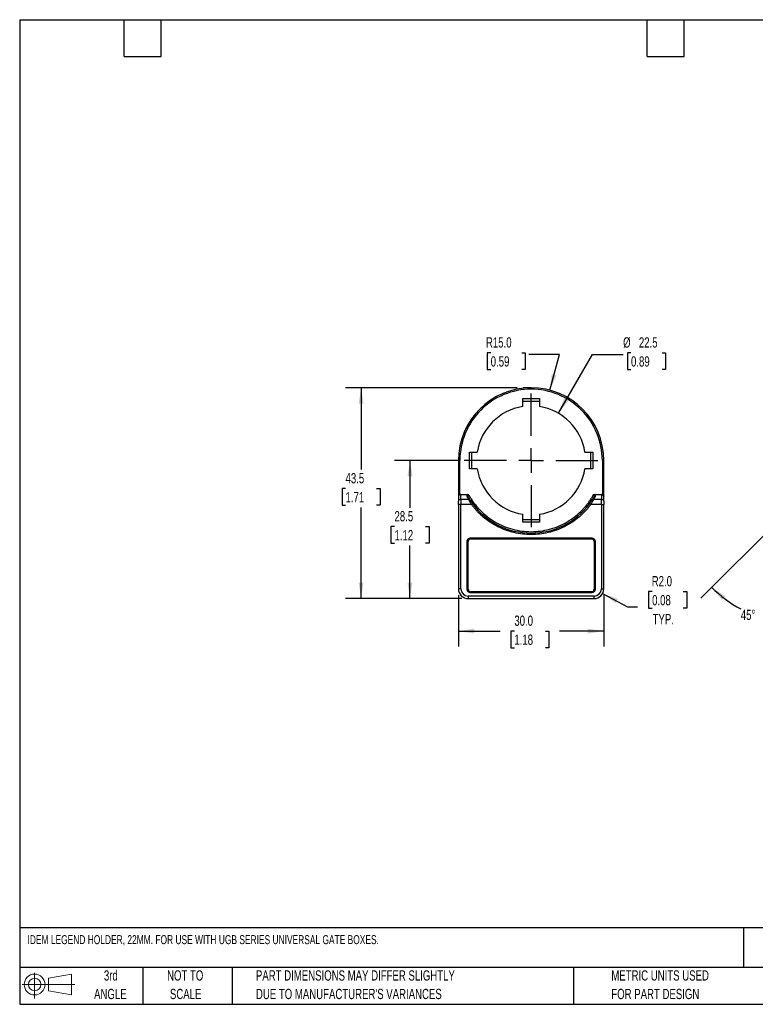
# Model space of a CAD drawing. Header units: millimetres. Extents: x 6 to 273, y 6 to 210.
# Tile 1 of 2: x 6 to 158, y 6 to 210. Entities that reach past the tile are written whole.
import ezdxf

# ---------------------------------------------------------------- set-up
doc = ezdxf.new("R2010")
doc.units = ezdxf.units.MM
doc.linetypes.add('CENTERX2', pattern=[20.32, 12.7, -2.54, 2.54, -2.54])
doc.layers.add('CENTER', color=40, linetype='CENTERX2')
doc.layers.add('DIMENSIONS', color=140, linetype='Continuous', lineweight=25)
doc.layers.add('TEXT', color=140, linetype='Continuous', lineweight=25)
doc.styles.add('SLDTEXTSTYLE0', font='TXT', dxfattribs={"width": 0.7})
doc.dimstyles.new('SLDDIMSTYLE0', dxfattribs={"dimtxt": 2.158008, "dimasz": 3.302, "dimexe": 0, "dimexo": 0.0625, "dimgap": 0.539502, "dimtad": 0, "dimtih": 1, "dimtoh": 1, "dimrnd": 1e-09, "dimzin": 12, "dimdsep": 46, "dimtxsty": 'SLDTEXTSTYLE0', "dimsah": 1, "dimcen": 0.09, "dimadec": 0, "dimazin": 3, "dimtfac": 1, "dimtofl": 0, "dimtmove": 0, "dimatfit": 3, "dimfxl": 1, "dimfrac": 2, "dimtolj": 1, "dimtzin": 12, "dimarcsym": 0})
doc.dimstyles.new('SLDDIMSTYLE1', dxfattribs={"dimtxt": 2.158008, "dimasz": 3.302, "dimexe": 0, "dimexo": 0.0625, "dimgap": 0.539502, "dimtad": 0, "dimtih": 1, "dimtoh": 1, "dimrnd": 1e-09, "dimzin": 12, "dimdsep": 46, "dimtxsty": 'SLDTEXTSTYLE0', "dimsah": 1, "dimcen": 0, "dimadec": 0, "dimazin": 3, "dimtfac": 1, "dimtofl": 0, "dimtmove": 0, "dimatfit": 3, "dimfxl": 1, "dimfrac": 2, "dimtolj": 1, "dimtzin": 12, "dimarcsym": 0})
doc.dimstyles.new('SLDDIMSTYLE2', dxfattribs={"dimtxt": 2.158008, "dimasz": 3.302, "dimexe": 0, "dimexo": 0.0625, "dimgap": 0.539502, "dimtad": 0, "dimtih": 1, "dimtoh": 1, "dimrnd": 1e-09, "dimzin": 4, "dimdsep": 46, "dimtxsty": 'SLDTEXTSTYLE0', "dimsah": 1, "dimcen": 0, "dimadec": 0, "dimazin": 1, "dimtfac": 1, "dimtofl": 0, "dimtmove": 0, "dimatfit": 3, "dimfxl": 1, "dimfrac": 2, "dimtolj": 1, "dimtzin": 12, "dimarcsym": 0})
doc.dimstyles.new('SLDDIMSTYLE3', dxfattribs={"dimtxt": 2.158008, "dimasz": 3.302, "dimexe": 0, "dimexo": 0.0625, "dimgap": 0.539502, "dimtad": 0, "dimtih": 1, "dimtoh": 1, "dimrnd": 1e-09, "dimzin": 4, "dimdsep": 46, "dimtxsty": 'SLDTEXTSTYLE0', "dimsah": 1, "dimcen": 0.09, "dimadec": 0, "dimazin": 1, "dimtfac": 1, "dimtofl": 0, "dimtmove": 0, "dimatfit": 3, "dimfxl": 1, "dimfrac": 2, "dimtolj": 1, "dimtzin": 12, "dimarcsym": 0})
doc.dimstyles.new('SLDDIMSTYLE4', dxfattribs={"dimtxt": 2.158008, "dimasz": 3.302, "dimexe": 0, "dimexo": 0.0625, "dimgap": 0.539502, "dimtad": 0, "dimtih": 1, "dimtoh": 1, "dimrnd": 1e-09, "dimzin": 4, "dimdsep": 46, "dimtxsty": 'SLDTEXTSTYLE0', "dimsah": 1, "dimcen": 0, "dimadec": 0, "dimazin": 1, "dimtfac": 1, "dimtofl": 0, "dimtmove": 0, "dimatfit": 3, "dimfxl": 1, "dimfrac": 2, "dimtolj": 1, "dimtzin": 12, "dimarcsym": 0})
doc.dimstyles.new('SLDDIMSTYLE7', dxfattribs={"dimtxt": 2.158008, "dimasz": 3.302, "dimexe": 0, "dimexo": 0.0625, "dimgap": 0.539502, "dimtad": 0, "dimtih": 1, "dimtoh": 1, "dimdec": 4, "dimzin": 12, "dimdsep": 46, "dimtxsty": 'SLDTEXTSTYLE0', "dimsah": 1, "dimcen": 0.09, "dimadec": 0, "dimazin": 3, "dimtfac": 1, "dimtdec": 0, "dimtofl": 0, "dimtmove": 0, "dimatfit": 3, "dimfxl": 1, "dimfrac": 2, "dimtolj": 1, "dimtzin": 12, "dimarcsym": 0})

# ---------------------------------------------------------------- blocks, each defined once
blk = doc.blocks.new('Block11')
at = {"color": 7, "linetype": 'Continuous', "lineweight": 18}
for p, q in [((2.59, 5.31), (2.59, 0)), ((5.48, 4.17), (10.18, 5.03)), ((5.48, 1.6), (5.48, 4.17)), ((10.18, 5.03), (10.18, 0.73)), ((0, 2.88), (10.87, 2.88)), ((5.48, 1.6), (10.18, 0.73))]:
    blk.add_line(p, q, dxfattribs=at)
for radius in [2.15, 1.29]:
    blk.add_circle((2.59, 2.88), radius, dxfattribs=at)
blk = doc.blocks.new('Block12')
at = {"color": 7, "linetype": 'Continuous'}
blk.add_blockref('Block11', (0, 0), dxfattribs=at)
blk = doc.blocks.new('_D')
at = {"layer": 'DIMENSIONS', "transparency": 16777216}
for p, q in [((109.02, 133.59), (73.64, 133.59)), ((76.82, 133.59), (76.82, 116.69)), ((73.61, 112.77), (72.89, 112.77)), ((72.89, 112.77), (72.89, 109.34)), ((80.03, 112.77), (80.75, 112.77)), ((80.75, 112.77), (80.75, 109.34)), ((72.89, 109.34), (73.61, 109.34)), ((76.82, 90.09), (76.82, 108.86)), ((80.75, 109.34), (80.03, 109.34)), ((97.65, 90.09), (73.64, 90.09))]:
    blk.add_line(p, q, dxfattribs=at)
for points in [[(76.82, 133.59), (76.31, 130.29), (77.33, 130.29)], [(76.82, 90.09), (77.33, 93.39), (76.31, 93.39)]]:
    blk.add_solid(points, dxfattribs=at)
at = {"layer": 'DIMENSIONS', "transparency": 16777216, "char_height": 2.117, "attachment_point": 1, "style": 'SLDTEXTSTYLE0'}
for s, insert in [('43.5', (73.61, 115.99)), ('1.71', (73.61, 112.07))]:
    blk.add_mtext(s, dxfattribs=dict(at, insert=insert))
blk = doc.blocks.new('_D_1')
at = {"layer": 'DIMENSIONS', "transparency": 16777216}
for p, q in [((117.55, 128.33), (124.56, 140.48)), ((124.56, 140.48), (130.91, 140.48)), ((132.54, 140.78), (131.82, 140.78)), ((131.82, 140.78), (131.82, 137.35)), ((138.95, 140.78), (139.68, 140.78)), ((139.68, 140.78), (139.68, 137.35)), ((131.82, 137.35), (132.54, 137.35)), ((139.68, 137.35), (138.95, 137.35))]:
    blk.add_line(p, q, dxfattribs=at)
blk.add_solid([(117.55, 128.33), (119.64, 130.94), (118.76, 131.45)], dxfattribs=at)
at = {"layer": 'DIMENSIONS', "transparency": 16777216, "char_height": 2.117, "attachment_point": 1, "style": 'SLDTEXTSTYLE0'}
for s, insert in [('%%c', (130.91, 144)), ('22.5', (134.17, 144)), ('0.89', (132.54, 140.08))]:
    blk.add_mtext(s, dxfattribs=dict(at, insert=insert))
blk = doc.blocks.new('_D_2')
at = {"layer": 'DIMENSIONS', "transparency": 16777216}
for p, q in [((103.58, 140.78), (102.85, 140.78)), ((102.85, 140.78), (102.85, 137.35)), ((109.99, 140.78), (110.71, 140.78)), ((110.71, 140.78), (110.71, 137.35)), ((117.79, 140.48), (111.44, 140.48)), ((115.81, 133.08), (117.79, 140.48)), ((102.85, 137.35), (103.58, 137.35)), ((110.71, 137.35), (109.99, 137.35))]:
    blk.add_line(p, q, dxfattribs=at)
blk.add_solid([(115.81, 133.08), (117.15, 136.14), (116.17, 136.4)], dxfattribs=at)
at = {"layer": 'DIMENSIONS', "transparency": 16777216, "char_height": 2.117, "attachment_point": 1, "style": 'SLDTEXTSTYLE0'}
for s, insert in [('R15.0', (102.6, 144)), ('0.59', (103.58, 140.08))]:
    blk.add_mtext(s, dxfattribs=dict(at, insert=insert))
blk = doc.blocks.new('_D_3')
at = {"layer": 'DIMENSIONS', "transparency": 16777216}
for p, q in [((96.92, 90.82), (96.92, 80.19)), ((126.92, 90.82), (126.92, 80.19)), ((96.92, 83.36), (105.54, 83.36)), ((108.46, 83.36), (107.74, 83.36)), ((107.74, 83.36), (107.74, 79.94)), ((114.88, 83.36), (115.6, 83.36)), ((115.6, 83.36), (115.6, 79.94)), ((126.92, 83.36), (117.8, 83.36)), ((107.74, 79.94), (108.46, 79.94)), ((115.6, 79.94), (114.88, 79.94))]:
    blk.add_line(p, q, dxfattribs=at)
for points in [[(96.92, 83.36), (100.23, 82.86), (100.23, 83.87)], [(126.92, 83.36), (123.62, 83.87), (123.62, 82.86)]]:
    blk.add_solid(points, dxfattribs=at)
at = {"layer": 'DIMENSIONS', "transparency": 16777216, "char_height": 2.117, "attachment_point": 1, "style": 'SLDTEXTSTYLE0'}
for s, insert in [('30.0', (108.46, 86.58)), ('1.18', (108.46, 82.66))]:
    blk.add_mtext(s, dxfattribs=dict(at, insert=insert))
blk = doc.blocks.new('_D_4')
at = {"layer": 'DIMENSIONS', "transparency": 16777216}
for p, q in [((136.9, 91.51), (136.18, 91.51)), ((136.18, 91.51), (136.18, 88.08)), ((143.32, 91.51), (144.04, 91.51)), ((144.04, 91.51), (144.04, 88.08)), ((126.69, 91.15), (131.84, 88.38)), ((131.84, 88.38), (133.87, 88.38)), ((136.18, 88.08), (136.9, 88.08)), ((144.04, 88.08), (143.32, 88.08))]:
    blk.add_line(p, q, dxfattribs=at)
blk.add_solid([(126.69, 91.15), (129.36, 89.14), (129.84, 90.03)], dxfattribs=at)
at = {"layer": 'DIMENSIONS', "transparency": 16777216, "char_height": 2.117, "attachment_point": 1, "style": 'SLDTEXTSTYLE0'}
for s, insert in [('R2.0', (136.82, 94.73)), ('0.08', (136.9, 90.81)), ('TYP.', (137.01, 86.9))]:
    blk.add_mtext(s, dxfattribs=dict(at, insert=insert))
blk = doc.blocks.new('_D_5')
at = {"layer": 'DIMENSIONS', "transparency": 16777216}
for p, q in [((96.86, 118.59), (83.75, 118.59)), ((86.92, 118.59), (86.92, 108.84)), ((83.72, 104.93), (82.99, 104.93)), ((82.99, 104.93), (82.99, 101.5)), ((90.13, 104.93), (90.85, 104.93)), ((90.85, 104.93), (90.85, 101.5)), ((82.99, 101.5), (83.72, 101.5)), ((86.92, 90.09), (86.92, 101.02)), ((90.85, 101.5), (90.13, 101.5)), ((97.65, 90.09), (83.75, 90.09))]:
    blk.add_line(p, q, dxfattribs=at)
for points in [[(86.92, 118.59), (86.41, 115.29), (87.43, 115.29)], [(86.92, 90.09), (87.43, 93.39), (86.41, 93.39)]]:
    blk.add_solid(points, dxfattribs=at)
at = {"layer": 'DIMENSIONS', "transparency": 16777216, "char_height": 2.117, "attachment_point": 1, "style": 'SLDTEXTSTYLE0'}
for s, insert in [('28.5', (83.72, 108.14)), ('1.12', (83.72, 104.23))]:
    blk.add_mtext(s, dxfattribs=dict(at, insert=insert))
blk = doc.blocks.new('SW_CENTERMARKSYMBOL_0')
at = {"layer": 'CENTER', "color": 0}
for p, q in [((0, 5.08), (0, 13.79)), ((0, 0), (0, 2.54)), ((-5.08, 0), (-13.79, 0)), ((0, 0), (-2.54, 0)), ((0, 0), (0, -2.54)), ((0, 0), (2.54, 0)), ((5.08, 0), (13.79, 0)), ((0, -5.08), (0, -13.79))]:
    blk.add_line(p, q, dxfattribs=at)
blk = doc.blocks.new('_D_8')
at = {"layer": 'DIMENSIONS', "transparency": 16777216}
for p, q in [((166.44, 109.63), (146.95, 90.14)), ((166.9, 90.82), (166.9, 81.87))]:
    blk.add_line(p, q, dxfattribs=at)
for start, end in [(225, 242.1807), (254.7952, 270)]:
    blk.add_arc((166.9, 110.09), 25.04, start, end, dxfattribs=at)
for points in [[(149.19, 92.38), (151.34, 89.82), (152.01, 90.59)], [(166.9, 85.05), (163.64, 85.77), (163.57, 84.76)]]:
    blk.add_solid(points, dxfattribs=at)
at = {"layer": 'DIMENSIONS', "transparency": 16777216, "insert": (155.21, 87.78), "char_height": 2.117, "attachment_point": 1, "style": 'SLDTEXTSTYLE0'}
blk.add_mtext('45°', dxfattribs=at)

msp = doc.modelspace()

# ---------------------------------------------------------------- linework, layer by layer
for p, q in [((110.22394, 131.34049), (113.62394, 131.34049)), ((110.22394, 129.7113), (110.22394, 131.34049)), ((110.22394, 130.84049), (113.62394, 130.84049)), ((113.62394, 131.34049), (113.62394, 129.7113)), ((99.17394, 120.29049), (100.80313, 120.29049)), ((99.17394, 116.89049), (99.17394, 120.29049)), ((99.67394, 116.89049), (99.67394, 120.29049)), ((123.04476, 120.29049), (124.67394, 120.29049)), ((124.17394, 120.29049), (124.17394, 116.89049)), ((124.67394, 120.29049), (124.67394, 116.89049)), ((97.22394, 118.59049), (96.92394, 118.59049)), ((96.92394, 118.59049), (96.92394, 111.18338)), ((97.22394, 111.53145), (97.22394, 118.59049)), ((126.62394, 118.59049), (126.62394, 111.53145)), ((126.62394, 118.59049), (126.92394, 118.59049)), ((126.92394, 111.18338), (126.92394, 118.59049)), ((100.80313, 116.89049), (99.17394, 116.89049)), ((124.67394, 116.89049), (123.04476, 116.89049)), ((96.92394, 111.18338), (96.92394, 110.17627)), ((97.42394, 110.52982), (97.42394, 111.59049)), ((97.42394, 111.59049), (98.75719, 111.59049)), ((97.42394, 110.52982), (97.42394, 109.46916)), ((99.0534, 110.52982), (97.42394, 110.52982)), ((126.42394, 110.52982), (124.79449, 110.52982)), ((125.0907, 111.59049), (126.42394, 111.59049)), ((126.42394, 111.59049), (126.42394, 110.52982)), ((126.42394, 109.46916), (126.42394, 110.52982)), ((126.92394, 110.17627), (126.92394, 111.18338)), ((96.92394, 109.46916), (96.92394, 92.09049)), ((97.42394, 109.46916), (96.92394, 109.46916)), ((97.42394, 92.09049), (97.42394, 109.46916)), ((99.64015, 109.46916), (97.42394, 109.46916)), ((99.88101, 109.64801), (99.64015, 109.46916)), ((124.20773, 109.46916), (123.96687, 109.64801)), ((126.42394, 109.46916), (124.20773, 109.46916)), ((126.42394, 109.46916), (126.42394, 92.09049)), ((126.42394, 109.46916), (126.92394, 109.46916)), ((126.92394, 92.09049), (126.92394, 109.46916)), ((110.22394, 105.84049), (110.22394, 107.46967)), ((113.62394, 106.34049), (110.22394, 106.34049)), ((113.62394, 105.84049), (110.22394, 105.84049)), ((113.62394, 107.46967), (113.62394, 105.84049)), ((98.72394, 91.99049), (98.72394, 101.89049)), ((98.72394, 101.89049), (98.92394, 101.89049)), ((98.92394, 91.99049), (98.92394, 101.89049)), ((99.42394, 102.59049), (124.42394, 102.59049)), ((99.42394, 102.39049), (99.42394, 102.59049)), ((99.42394, 102.39049), (124.42394, 102.39049)), ((124.42394, 102.59049), (124.42394, 102.39049)), ((124.92394, 101.89049), (124.92394, 91.99049)), ((125.12394, 101.89049), (124.92394, 101.89049)), ((125.12394, 101.89049), (125.12394, 91.99049)), ((97.42394, 92.09049), (96.92394, 92.09049)), ((98.72394, 91.99049), (98.92394, 91.99049)), ((99.42394, 91.29049), (99.42394, 91.49049)), ((124.42394, 91.49049), (99.42394, 91.49049)), ((124.42394, 91.29049), (124.42394, 91.49049)), ((125.12394, 91.99049), (124.92394, 91.99049)), ((126.42394, 92.09049), (126.92394, 92.09049)), ((124.92394, 90.59049), (98.92394, 90.59049)), ((98.92394, 90.59049), (98.92394, 90.09049)), ((98.92394, 90.09049), (124.92394, 90.09049)), ((124.42394, 91.29049), (99.42394, 91.29049)), ((124.92394, 90.09049), (124.92394, 90.59049))]:
    msp.add_line(p, q)
for centre, radius, start, end in [((111.92394, 118.59049), 15, 0, 180), ((111.92394, 118.59049), 11.25, 98.6913226, 171.3086774), ((111.92394, 118.59049), 11.25, 8.6913226, 81.3086774), ((111.92394, 118.59049), 11.25, 188.6913226, 261.3086774), ((111.92394, 118.59049), 11.25, 278.6913226, 351.3086774), ((97.36144, 110.08788), 0.44634, 81.950533, 168.5782463), ((98.80639, 110.8773), 0.22007, 39.6342865, 113.9921321), ((99.14614, 110.33584), 0.21502, 42.0683296, 115.5530457), ((124.70174, 110.33584), 0.21502, 64.4469543, 137.9316704), ((125.04149, 110.8773), 0.22007, 66.0080135, 140.3649817), ((126.48644, 110.08788), 0.44634, 11.4217537, 98.049467), ((111.92394, 118.59049), 15, 216.5957076, 323.4042924), ((99.42394, 101.89049), 0.5, 90, 180), ((124.42394, 101.89049), 0.5, 0, 90), ((98.92394, 92.09049), 2, 180, 270), ((99.42394, 91.99049), 0.5, 180, 270), ((124.42394, 91.99049), 0.5, 270, 0), ((124.92394, 92.09049), 2, 270, 0)]:
    msp.add_arc(centre, radius, start, end)
for centre, start_param, end_param in [((97.42394, 110.88338), 0, 0.411516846), ((126.42394, 110.88338), 5.871668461, 6.283185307)]:
    msp.add_ellipse(centre, major_axis=(0, 0.70711), ratio=0.707106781, start_param=start_param, end_param=end_param)
for points, knots in [([(126.62394, 118.59049), (126.62394, 122.48906), (125.07512, 126.22825), (119.5617, 131.74166), (115.82251, 133.29049), (108.02537, 133.29049), (104.28618, 131.74166), (98.77277, 126.22825), (97.22394, 122.48906), (97.22394, 118.59049)], [0, 0, 0, 0, 0.25, 0.25, 0.5, 0.5, 0.75, 0.75, 1, 1, 1, 1]), ([(97.22394, 111.53145), (97.13997, 111.47962), (97.06166, 111.42592), (96.95283, 111.30751), (96.92394, 111.24517), (96.92394, 111.18338)], [0, 0, 0, 0, 0.5, 0.5, 1, 1, 1, 1]), ([(98.75719, 111.59049), (98.71403, 111.55742), (98.68227, 111.51665), (98.64345, 111.4307), (98.63566, 111.38562), (98.63645, 111.25001), (98.668, 111.16182), (98.71691, 111.07835)], [0, 0, 0, 0, 0.25, 0.25, 0.5, 0.5, 1, 1, 1, 1]), ([(98.75719, 111.59049), (98.77572, 111.58973), (98.81299, 111.58822), (98.86844, 111.57589), (98.92886, 111.55434), (98.99593, 111.51828), (99.04124, 111.48446), (99.06568, 111.46622)], [0, 0, 0, 0, 0.163824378, 0.329522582, 0.500200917, 0.73033742, 1, 1, 1, 1]), ([(99.06568, 111.46622), (99.00851, 111.48579), (98.95451, 111.48973), (98.88058, 111.45119), (98.86198, 111.40956), (98.85783, 111.31024), (98.87052, 111.25266), (98.91239, 111.13579), (98.94124, 111.07688), (98.97587, 111.01768)], [0, 0, 0, 0, 0.25, 0.25, 0.5, 0.5, 0.75, 0.75, 1, 1, 1, 1]), ([(99.64015, 109.46916), (99.61508, 109.51163), (99.56632, 109.5942), (99.49681, 109.71456), (99.43266, 109.82709), (99.37393, 109.93145), (99.30141, 110.06212), (99.21848, 110.21512), (99.12883, 110.38404), (99.07809, 110.4821), (99.0534, 110.52982)], [0, 0, 0, 0, 0.112264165, 0.218291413, 0.318094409, 0.411688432, 0.499092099, 0.674878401, 0.84175438, 1, 1, 1, 1]), ([(99.06568, 111.46622), (99.12885, 111.35419), (99.25501, 111.13044), (99.45499, 110.80156), (99.66246, 110.47832), (99.87821, 110.16115), (100.10203, 109.84994), (100.33397, 109.54471), (100.57402, 109.24548), (100.82218, 108.95222), (101.07846, 108.66495), (101.70874, 107.99432), (102.79076, 107.01296), (104.43918, 105.88708), (106.22332, 104.99063), (108.09093, 104.35458), (110.00235, 103.97326), (111.92376, 103.8491), (113.84535, 103.97324), (115.75662, 104.35448), (117.6244, 104.99056), (119.40839, 105.8869), (121.05702, 107.01287), (122.23421, 108.08055), (123.02886, 108.94818), (123.51772, 109.54112), (123.97343, 110.15848), (124.39916, 110.79852), (124.65434, 111.24334), (124.7822, 111.46622)], [0, 0, 0, 0, 0.012330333, 0.02462735, 0.036899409, 0.049154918, 0.061402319, 0.073650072, 0.085906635, 0.098180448, 0.110479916, 0.122813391, 0.186420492, 0.250044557, 0.313651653, 0.377275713, 0.438631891, 0.500005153, 0.561361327, 0.622734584, 0.686341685, 0.749965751, 0.813572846, 0.877196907, 0.901822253, 0.926347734, 0.950840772, 0.975369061, 1, 1, 1, 1]), ([(99.30576, 110.4799), (99.38134, 110.36232), (99.47114, 110.22641), (99.66789, 109.94067), (99.77174, 109.79517), (99.88101, 109.64801)], [0, 0, 0, 0, 0.5, 0.5, 1, 1, 1, 1]), ([(124.79449, 110.52982), (124.78009, 110.50194), (124.75084, 110.44527), (124.70212, 110.35232), (124.64903, 110.25219), (124.59125, 110.14467), (124.5211, 110.01601), (124.43417, 109.86028), (124.32697, 109.67185), (124.24877, 109.53892), (124.20773, 109.46916)], [0, 0, 0, 0, 0.0937019, 0.190452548, 0.290317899, 0.393357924, 0.499627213, 0.649081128, 0.8158489, 1, 1, 1, 1]), ([(124.7822, 111.46622), (124.80647, 111.48432), (124.85176, 111.5181), (124.92686, 111.55835), (125.00599, 111.58535), (125.06265, 111.58879), (125.0907, 111.59049)], [0, 0, 0, 0, 0.267683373, 0.499414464, 0.752247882, 1, 1, 1, 1]), ([(124.87202, 111.01768), (124.90664, 111.07689), (124.93549, 111.13579), (124.97736, 111.25266), (124.99005, 111.31025), (124.9859, 111.40956), (124.9673, 111.45119), (124.89338, 111.48973), (124.83937, 111.48579), (124.7822, 111.46622)], [0, 0, 0, 0, 0.25, 0.25, 0.5, 0.5, 0.75, 0.75, 1, 1, 1, 1]), ([(125.13098, 111.07835), (125.17988, 111.16182), (125.21143, 111.25001), (125.21223, 111.38562), (125.20443, 111.4307), (125.16561, 111.51665), (125.13385, 111.55742), (125.0907, 111.59049)], [0, 0, 0, 0, 0.5, 0.5, 0.75, 0.75, 1, 1, 1, 1]), ([(126.62394, 111.53145), (126.70792, 111.47962), (126.78622, 111.42592), (126.89506, 111.30751), (126.92394, 111.24517), (126.92394, 111.18338)], [0, 0, 0, 0, 0.5, 0.5, 1, 1, 1, 1]), ([(124.20773, 109.46916), (124.1291, 109.36487), (123.97202, 109.15652), (123.72664, 108.85199), (123.47453, 108.55387), (123.21496, 108.2627), (122.94813, 107.97833), (122.67399, 107.70081), (122.39255, 107.43013), (122.10379, 107.16627), (121.45216, 106.60053), (120.38182, 105.79717), (118.81505, 104.89077), (117.15295, 104.17308), (115.4331, 103.6631), (113.68218, 103.35724), (111.92412, 103.25711), (110.16588, 103.35722), (108.41513, 103.66302), (106.6951, 104.17302), (105.03315, 104.89062), (103.46619, 105.79709), (102.31234, 106.66311), (101.51046, 107.37361), (101.00604, 107.86352), (100.52577, 108.37602), (100.0673, 108.90942), (99.78269, 109.28238), (99.64015, 109.46916)], [0, 0, 0, 0, 0.013743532, 0.027456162, 0.041146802, 0.054824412, 0.068497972, 0.082176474, 0.095868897, 0.109584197, 0.12333128, 0.186673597, 0.250034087, 0.313376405, 0.376736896, 0.43836105, 0.500003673, 0.56162783, 0.623270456, 0.686612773, 0.749973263, 0.81331558, 0.876676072, 0.901390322, 0.926027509, 0.950639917, 0.975279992, 1, 1, 1, 1]), ([(98.72394, 101.89049), (98.72498, 101.91985), (98.72705, 101.97837), (98.74419, 102.06496), (98.77695, 102.16601), (98.83451, 102.27758), (98.92549, 102.38865), (99.03671, 102.47993), (99.16115, 102.54369), (99.29191, 102.5835), (99.3799, 102.58816), (99.42394, 102.59049)], [0, 0, 0, 0, 0.08015845, 0.159783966, 0.240153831, 0.369880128, 0.500094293, 0.629820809, 0.760035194, 0.879898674, 1, 1, 1, 1]), ([(124.42394, 102.59049), (124.4533, 102.58945), (124.51183, 102.58738), (124.59842, 102.57024), (124.69946, 102.53748), (124.81104, 102.47991), (124.92211, 102.38894), (125.01339, 102.27772), (125.07715, 102.15328), (125.11696, 102.02252), (125.12161, 101.93452), (125.12394, 101.89049)], [0, 0, 0, 0, 0.08015845, 0.159783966, 0.240153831, 0.369880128, 0.500094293, 0.629820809, 0.760035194, 0.879898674, 1, 1, 1, 1]), ([(99.42394, 91.29049), (99.39458, 91.29152), (99.33605, 91.29359), (99.24946, 91.31073), (99.14842, 91.34349), (99.03684, 91.40106), (98.92577, 91.49203), (98.8345, 91.60325), (98.77074, 91.72769), (98.73093, 91.85845), (98.72627, 91.94645), (98.72394, 91.99049)], [0, 0, 0, 0, 0.08015845, 0.159783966, 0.240153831, 0.369880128, 0.500094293, 0.629820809, 0.760035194, 0.879898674, 1, 1, 1, 1]), ([(125.12394, 91.99049), (125.1229, 91.96112), (125.12084, 91.9026), (125.1037, 91.81601), (125.07094, 91.71496), (125.01337, 91.60339), (124.9224, 91.49232), (124.81118, 91.40104), (124.68673, 91.33728), (124.55597, 91.29747), (124.46798, 91.29281), (124.42394, 91.29049)], [0, 0, 0, 0, 0.08015845, 0.159783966, 0.240153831, 0.369880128, 0.500094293, 0.629820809, 0.760035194, 0.879898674, 1, 1, 1, 1])]:
    msp.add_open_spline(points, degree=3, knots=knots)
for points in [[(96.92394, 109.46916), (96.92394, 109.73437), (96.92394, 109.98874), (96.92394, 110.17627)], [(99.0534, 110.52982), (98.93741, 110.71028), (98.82521, 110.89318), (98.71691, 111.07835)], [(98.97587, 111.01768), (99.08205, 110.83613), (99.19204, 110.65682), (99.30576, 110.4799)], [(123.96687, 109.64801), (124.18378, 109.94012), (124.39103, 110.24484), (124.54212, 110.4799)], [(124.54212, 110.4799), (124.65584, 110.65682), (124.76584, 110.83613), (124.87201, 111.01768)], [(125.13098, 111.07835), (125.02267, 110.89318), (124.91048, 110.71028), (124.79449, 110.52982)], [(126.92394, 110.17627), (126.92394, 109.98874), (126.92394, 109.73437), (126.92394, 109.46916)], [(97.42394, 92.09049), (97.42394, 91.26261), (98.09607, 90.59049), (98.92394, 90.59049)], [(124.92394, 90.59049), (125.75181, 90.59049), (126.42394, 91.26261), (126.42394, 92.09049)]]:
    msp.add_open_spline(points, degree=3)
at = {"layer": 'DIMENSIONS'}
msp.add_line((111.92394, 133.59049), (110.28734, 133.59049), dxfattribs=at)
at = {"layer": 'TEXT'}
for p, q in [((6.35, 209.55), (273.05, 209.55)), ((6.35, 209.55), (6.35, 6.35)), ((27.94, 201.93), (27.94, 209.55)), ((35.56, 201.93), (35.56, 209.55)), ((135.89, 201.93), (135.89, 209.55)), ((143.51, 201.93), (143.51, 209.55)), ((27.94, 201.93), (35.56, 201.93)), ((135.89, 201.93), (143.51, 201.93)), ((273.05, 22.12611), (6.35, 22.12611)), ((155.7589, 22.12611), (155.7589, 13.97)), ((273.05, 13.97), (6.35, 13.97)), ((31.75, 13.97), (31.75, 6.35)), ((50.21163, 13.97), (50.21163, 6.35)), ((120.64648, 13.97), (120.64648, 6.35)), ((6.35, 6.35), (273.05, 6.35))]:
    msp.add_line(p, q, dxfattribs=at)

# ---------------------------------------------------------------- block references
at = {"layer": 'CENTER'}
msp.add_blockref('SW_CENTERMARKSYMBOL_0', (111.92394, 118.59049), dxfattribs=at)
at = {"layer": 'TEXT'}
msp.add_blockref('Block12', (6.83794, 7.55386), dxfattribs=at)

# ---------------------------------------------------------------- texts
at = {"layer": 'TEXT', "style": 'SLDTEXTSTYLE0'}
for s, insert, char_height, attachment_point in [('IDEM LEGEND HOLDER, 22MM. FOR USE WITH UGB SERIES UNIVERSAL GATE BOXES.', (7.96573, 20.62023), 1.8520833, 1), ('3rd', (25.16245, 13.36399), 2.116667, 2), ('NOT TO', (40.51577, 13.36399), 2.116667, 2), ('PART DIMENSIONS MAY DIFFER SLIGHTLY', (55.11928, 13.36399), 2.1166667, 1), ('METRIC UNITS USED', (128.47837, 13.36399), 2.1166667, 1), ('ANGLE', (25.06495, 9.54177), 2.116667, 2), ('SCALE', (40.61205, 9.54177), 2.116667, 2), ("DUE TO MANUFACTURER'S VARIANCES", (55.11928, 9.54177), 2.1166667, 1), ('FOR PART DESIGN', (128.47837, 9.54177), 2.1166667, 1)]:
    msp.add_mtext(s, dxfattribs=dict(at, insert=insert, char_height=char_height, attachment_point=attachment_point))

# ---------------------------------------------------------------- dimensions: what is measured, and where the dimension line sits
at = {"layer": 'DIMENSIONS'}
dim = msp.add_radius_dim(center=(111.92394, 118.59049), mpoint=(115.80623, 133.07937), dimstyle='SLDDIMSTYLE2', dxfattribs=at)
dim.commit()
dim.dimension.update_dxf_attribs({"geometry": '_D_2', "text_midpoint": (106.78353, 140.47998), "dimtype": 164})
dim = msp.add_diameter_dim_2p(p1=(106.29894, 108.8477), p2=(117.54894, 128.33327), dimstyle='SLDDIMSTYLE1', dxfattribs=at)
dim.commit()
dim.dimension.update_dxf_attribs({"geometry": '_D_1', "text_midpoint": (135.74735, 140.47998), "dimtype": 163})
for base, p2, picture, middle in [((76.81987, 133.59049), (110.28734, 133.59049), '_D', (76.81987, 112.77364)), ((86.92269, 118.59049), (98.13394, 118.59049), '_D_5', (86.92269, 104.92873))]:
    dim = msp.add_linear_dim(base=base, p1=(98.92394, 90.09049), p2=p2, angle=90, dimstyle='SLDDIMSTYLE0', dxfattribs=at)
    dim.commit()
    dim.dimension.update_dxf_attribs({"geometry": picture, "text_midpoint": middle, "dimtype": 160})
dim = msp.add_angular_dim_2l(base=(152.03393, 89.93582), line1=((167.33781, 110.52982), (168.39847, 111.59049)), line2=((166.89847, 92.09049), (166.89847, 109.46916)), dimstyle='SLDDIMSTYLE7', dxfattribs=at)
dim.commit()
dim.dimension.update_dxf_attribs({"geometry": '_D_8', "text_midpoint": (157.77077, 86.76989), "dimtype": 162})
dim = msp.add_radius_dim(center=(124.92394, 92.09049), mpoint=(126.68659, 91.14546), text='<>\\PTYP.', dimstyle='SLDDIMSTYLE4', dxfattribs=at)
dim.commit()
dim.dimension.update_dxf_attribs({"geometry": '_D_4', "text_midpoint": (140.10957, 89.4956), "dimtype": 164})
dim = msp.add_linear_dim(base=(126.92394, 83.36488), p1=(96.92394, 92.09049), p2=(126.92394, 92.09049), dimstyle='SLDDIMSTYLE3', dxfattribs=at)
dim.commit()
dim.dimension.update_dxf_attribs({"geometry": '_D_3', "text_midpoint": (111.66984, 83.36488), "dimtype": 160})

doc.saveas('drawing.dxf')
